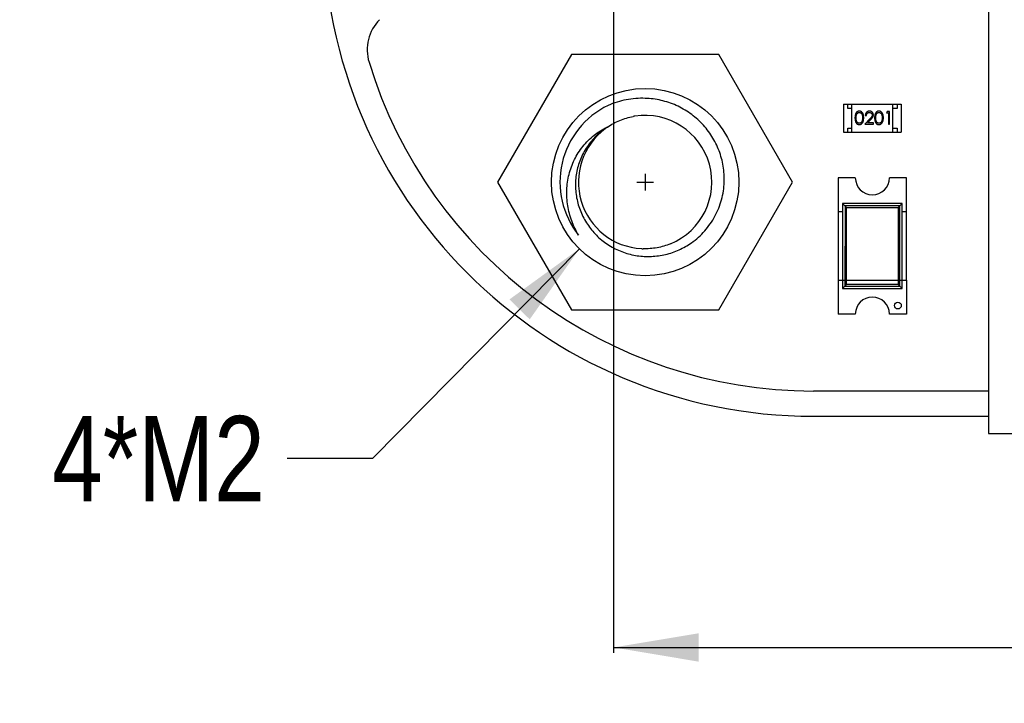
# Model space of a CAD drawing. Header units: millimetres. Extents: x 3 to 124, y -45 to 11.
# Tile 3 of 46: x 89 to 101, y -45 to -37. Entities that reach past the tile are written whole.
import ezdxf

# ---------------------------------------------------------------- set-up
doc = ezdxf.new("R2010")
doc.units = ezdxf.units.MM
doc.header["$LTSCALE"] = 1.21
doc.header["$MEASUREMENT"] = 0
doc.header["$PDMODE"] = 3
doc.header["$PDSIZE"] = 0.3125
doc.layers.get('0').update_dxf_attribs({"linetype": 'CONTINUOUS'})
doc.layers.get('DEFPOINTS').update_dxf_attribs({"linetype": 'CONTINUOUS'})
doc.layers.add('Dim', color=3, linetype='CONTINUOUS', lineweight=25)
doc.styles.get("Standard").update_dxf_attribs({"font": 'txt', "width": 0.8})
doc.dimstyles.get("Standard").update_dxf_attribs({"dimtxt": 0.15625, "dimasz": 0.1875, "dimexe": 0.125, "dimexo": 0.0625, "dimgap": 0.09, "dimtad": 0, "dimtih": 1, "dimtoh": 1, "dimzin": 4, "dimdsep": 46, "dimtxsty": 'STANDARD', "dimblk": '_FILLED', "dimblk1": '_FILLED', "dimblk2": '_FILLED', "dimcen": 0.09, "dimazin": 1, "dimtp": 0.01, "dimtm": 0.01, "dimtfac": 1, "dimtofl": 0, "dimtmove": 0, "dimatfit": 3, "dimldrblk": '_FILLED', "dimfxl": 1, "dimtolj": 1, "dimtzin": 4, "dimarcsym": 0})

# ---------------------------------------------------------------- blocks, each defined once
blk = doc.blocks.new('_FILLED')
at = {"color": 0, "linetype": 'ByBlock'}
blk.add_solid([(0, 0), (-1, 0.167), (-1, -0.167)], dxfattribs=at)
blk = doc.blocks.new('*D28')
at = {"color": 0, "linetype": 'ByBlock', "lineweight": -2}
for p, q in [((96.049, -29.254), (96.049, -44.281)), ((113.829, -29.257), (113.829, -44.281)), ((96.049, -44.219), (103.427, -44.219)), ((113.829, -44.219), (106.45, -44.219))]:
    blk.add_line(p, q, dxfattribs=at)
at = {"layer": 'DEFPOINTS', "color": 0, "linetype": 'ByBlock'}
for p in [(96.049, -29.223), (113.829, -29.226)]:
    blk.add_point(p, dxfattribs=at)
at = {"color": 0, "linetype": 'ByBlock', "lineweight": -2, "rotation": 180}
blk.add_blockref('_FILLED', (96.049, -44.219), dxfattribs=at)
at = {"color": 0, "linetype": 'ByBlock', "lineweight": -2}
blk.add_blockref('_FILLED', (113.829, -44.219), dxfattribs=at)
at = {"color": 0, "linetype": 'ByBlock', "lineweight": -2, "insert": (104.939, -44.219), "char_height": 1, "attachment_point": 5}
blk.add_mtext('\\A1;17.78', dxfattribs=at)
blk = doc.blocks.new('*D30')
at = {"color": 0, "linetype": 'ByBlock', "lineweight": -2}
for p, q in [((96.419, -38.654), (96.419, -38.852)), ((96.32, -38.753), (96.518, -38.753)), ((95.647, -39.536), (93.216, -42.001)), ((93.216, -42.001), (92.216, -42.001))]:
    blk.add_line(p, q, dxfattribs=at)
at = {"layer": 'DEFPOINTS', "color": 0, "linetype": 'ByBlock'}
for p in [(97.192, -37.97), (95.647, -39.536)]:
    blk.add_point(p, dxfattribs=at)
at = {"color": 0, "linetype": 'ByBlock', "lineweight": -2, "rotation": 45.40012314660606}
blk.add_blockref('_FILLED', (95.647, -39.536), dxfattribs=at)
at = {"color": 0, "linetype": 'ByBlock', "lineweight": -2, "insert": (90.704, -42.001), "char_height": 1, "attachment_point": 5}
blk.add_mtext('\\A1;4*M2', dxfattribs=at)

msp = doc.modelspace()

# ---------------------------------------------------------------- linework, layer by layer
at = {"color": 6, "linetype": 'Continuous'}
for p, q in [((100.449, -34.407), (100.449, -41.707)), ((98.747, -37.838), (99.427, -37.838)), ((98.747, -37.838), (98.747, -38.168)), ((98.797, -37.888), (98.797, -37.838)), ((98.847, -37.888), (98.797, -37.888)), ((98.847, -38.168), (98.847, -37.838)), ((99.327, -38.168), (99.327, -37.838)), ((99.377, -37.888), (99.327, -37.888)), ((99.377, -37.838), (99.377, -37.888)), ((99.427, -37.838), (99.427, -38.168)), ((98.972, -37.998), (98.966, -38.036)), ((99.057, -38.011), (98.999, -38.073)), ((99.004, -37.969), (99.018, -37.969)), ((99.031, -38.058), (99.068, -38.018)), ((99.202, -37.998), (99.197, -38.036)), ((99.261, -37.923), (99.252, -37.939)), ((99.252, -37.939), (99.276, -37.939)), ((99.289, -37.923), (99.261, -37.923)), ((99.276, -37.939), (99.275, -38.073)), ((99.289, -38.073), (99.289, -37.923)), ((98.797, -38.118), (98.847, -38.118)), ((98.797, -38.168), (98.797, -38.118)), ((98.999, -38.073), (99.1, -38.073)), ((99.1, -38.058), (99.031, -38.058)), ((99.1, -38.073), (99.1, -38.058)), ((99.275, -38.073), (99.289, -38.073)), ((99.327, -38.118), (99.377, -38.118)), ((99.377, -38.118), (99.377, -38.168)), ((98.747, -38.168), (99.427, -38.168)), ((98.887, -38.703), (98.687, -38.703)), ((98.687, -38.703), (98.687, -39.903)), ((99.487, -38.703), (99.287, -38.703)), ((99.487, -39.903), (99.487, -38.703)), ((99.437, -39.003), (98.737, -39.003)), ((98.737, -39.003), (98.785, -39.052)), ((98.737, -39.003), (98.737, -40.003)), ((98.766, -39.032), (98.765, -39.975)), ((99.409, -39.032), (98.766, -39.032)), ((98.785, -39.052), (99.389, -39.052)), ((98.785, -39.955), (98.785, -39.052)), ((99.437, -39.003), (99.389, -39.052)), ((99.389, -39.052), (99.389, -39.955)), ((99.408, -39.975), (99.409, -39.032)), ((99.437, -40.003), (99.437, -39.003)), ((98.737, -39.103), (98.687, -39.103)), ((99.487, -39.103), (99.437, -39.103)), ((98.687, -39.903), (98.737, -39.903)), ((98.687, -39.903), (98.687, -40.303)), ((98.737, -39.903), (99.437, -39.903)), ((98.785, -39.955), (98.737, -40.003)), ((98.765, -39.975), (99.408, -39.975)), ((99.389, -39.955), (98.785, -39.955)), ((99.437, -40.003), (99.389, -39.955)), ((99.437, -39.903), (99.487, -39.903)), ((99.487, -39.903), (99.487, -40.303)), ((98.737, -40.003), (99.437, -40.003)), ((98.887, -40.303), (98.687, -40.303)), ((99.487, -40.303), (99.287, -40.303))]:
    msp.add_line(p, q, dxfattribs=at)
at = {"color": 7, "linetype": 'Continuous'}
for p, q in [((95.553, -37.253), (94.687, -38.753)), ((97.285, -37.253), (95.553, -37.253)), ((98.151, -38.753), (97.285, -37.253)), ((94.687, -38.753), (95.553, -40.253)), ((97.285, -40.253), (98.151, -38.753)), ((95.553, -40.253), (97.285, -40.253)), ((100.449, -41.207), (98.394, -41.207)), ((98.394, -41.503), (100.449, -41.503)), ((100.449, -41.707), (109.389, -41.707))]:
    msp.add_line(p, q, dxfattribs=at)
msp.add_circle((96.419, -38.753), 1.1, dxfattribs=at)
at = {"color": 6, "linetype": 'Continuous'}
msp.add_circle((99.387, -40.203), 0.04, dxfattribs=at)
at = {"color": 7, "linetype": 'Continuous'}
for centre, radius, start, end in [((98.394, -35.753), 5.75, 180, 270), ((93.655, -37.199), 0.5, 135, 196.9677), ((98.394, -35.753), 5.454, 196.9677, 270), ((96.419, -38.753), 1, 115.7143, 218.5714), ((96.419, -38.751), 0.782, 98.8359, 100.2694), ((96.419, -38.753), 0.783, 292.3665, 98.8389), ((96.419, -38.753), 0.783, 126.527, 266.7543), ((96.419, -38.755), 0.781, 266.7552, 268.1892)]:
    msp.add_arc(centre, radius, start, end, dxfattribs=at)
at = {"color": 6, "linetype": 'Continuous'}
for centre, start, end in [((99.087, -38.703), 179.9896, 359.9896), ((99.087, -40.303), 359.9896, 179.9896)]:
    msp.add_arc(centre, 0.2, start, end, dxfattribs=at)
at = {"color": 7, "linetype": 'Continuous'}
for points, knots in [([(96.419, -37.769), (96.345, -37.766), (96.196, -37.778), (96.053, -37.822), (95.985, -37.852)], [0, 0, 0, 0, 0.499989, 1, 1, 1, 1]), ([(97.348, -38.753), (97.35, -38.69), (97.342, -38.565), (97.293, -38.382), (97.208, -38.213), (97.092, -38.064), (96.95, -37.941), (96.786, -37.847), (96.607, -37.787), (96.482, -37.771), (96.419, -37.769)], [0, 0, 0, 0, 0.124992, 0.249982, 0.374979, 0.499974, 0.624977, 0.749984, 0.874986, 1, 1, 1, 1]), ([(95.976, -38.107), (96.021, -38.076), (96.119, -38.023), (96.225, -37.992), (96.279, -37.982)], [0, 0, 0, 0, 0.499978, 1, 1, 1, 1]), ([(95.637, -39.376), (95.605, -39.323), (95.552, -39.211), (95.504, -39.031), (95.493, -38.845), (95.519, -38.661), (95.583, -38.486), (95.683, -38.329), (95.815, -38.198), (95.92, -38.133), (95.976, -38.107)], [0, 0, 0, 0, 0.125281, 0.250495, 0.375643, 0.500713, 0.625695, 0.750582, 0.875348, 1, 1, 1, 1]), ([(95.976, -38.107), (95.929, -38.136), (95.84, -38.206), (95.732, -38.335), (95.653, -38.484), (95.607, -38.646), (95.595, -38.814), (95.618, -38.981), (95.674, -39.14), (95.76, -39.285), (95.873, -39.41), (96.009, -39.51), (96.161, -39.582), (96.325, -39.623), (96.493, -39.631), (96.66, -39.608), (96.819, -39.553), (96.917, -39.498), (96.962, -39.466)], [0, 0, 0, 0, 0.062483, 0.124965, 0.187453, 0.249942, 0.312434, 0.374929, 0.437427, 0.499926, 0.562428, 0.624933, 0.687439, 0.749947, 0.812458, 0.87497, 0.937484, 1, 1, 1, 1]), ([(96.962, -39.466), (97.02, -39.425), (97.125, -39.331), (97.246, -39.158), (97.324, -38.962), (97.345, -38.823), (97.348, -38.753)], [0, 0, 0, 0, 0.249982, 0.499979, 0.749972, 1, 1, 1, 1]), ([(96.717, -39.477), (96.666, -39.498), (96.56, -39.53), (96.449, -39.538), (96.394, -39.536)], [0, 0, 0, 0, 0.5, 1, 1, 1, 1])]:
    msp.add_open_spline(points, degree=3, knots=knots, dxfattribs=at)
at = {"color": 6, "linetype": 'Continuous'}
for points, knots in [([(98.933, -37.919), (98.932, -37.919), (98.93, -37.919), (98.926, -37.92), (98.923, -37.92), (98.92, -37.921), (98.917, -37.922), (98.913, -37.924), (98.91, -37.926), (98.907, -37.928), (98.905, -37.93), (98.902, -37.932), (98.899, -37.935), (98.897, -37.938), (98.895, -37.941), (98.893, -37.945), (98.891, -37.948), (98.889, -37.952), (98.888, -37.957), (98.887, -37.961), (98.886, -37.966), (98.885, -37.972), (98.884, -37.978), (98.884, -37.984), (98.883, -37.991), (98.883, -37.996), (98.883, -37.998)], [0, 0, 0, 0, 0.033742, 0.066533, 0.099153, 0.13154, 0.164087, 0.196563, 0.229707, 0.263315, 0.297504, 0.331686, 0.366482, 0.4021, 0.438958, 0.476748, 0.515985, 0.556589, 0.599519, 0.645765, 0.695487, 0.748721, 0.805687, 0.866754, 0.931405, 1, 1, 1, 1]), ([(98.985, -37.998), (98.985, -37.996), (98.985, -37.991), (98.985, -37.985), (98.984, -37.979), (98.983, -37.973), (98.983, -37.967), (98.981, -37.962), (98.98, -37.957), (98.978, -37.953), (98.977, -37.949), (98.975, -37.945), (98.972, -37.941), (98.97, -37.938), (98.968, -37.935), (98.965, -37.932), (98.963, -37.93), (98.96, -37.928), (98.957, -37.926), (98.954, -37.924), (98.95, -37.922), (98.947, -37.921), (98.944, -37.92), (98.94, -37.92), (98.937, -37.919), (98.935, -37.919), (98.933, -37.919)], [0, 0, 0, 0, 0.065278, 0.127205, 0.186168, 0.241675, 0.294115, 0.343609, 0.390387, 0.434463, 0.476646, 0.517002, 0.555936, 0.593716, 0.630057, 0.665601, 0.700745, 0.734917, 0.768681, 0.802087, 0.834849, 0.867433, 0.900138, 0.932806, 0.966212, 1, 1, 1, 1]), ([(99.053, -37.919), (99.052, -37.919), (99.048, -37.919), (99.043, -37.92), (99.039, -37.921), (99.034, -37.923), (99.03, -37.925), (99.026, -37.927), (99.022, -37.93), (99.019, -37.933), (99.016, -37.937), (99.013, -37.941), (99.01, -37.945), (99.008, -37.949), (99.007, -37.954), (99.005, -37.959), (99.005, -37.964), (99.004, -37.967), (99.004, -37.969)], [0, 0, 0, 0, 0.06445, 0.126725, 0.187421, 0.247417, 0.306749, 0.366595, 0.427749, 0.490235, 0.553031, 0.614805, 0.676505, 0.738096, 0.801021, 0.864897, 0.931209, 1, 1, 1, 1]), ([(99.099, -37.964), (99.099, -37.962), (99.098, -37.959), (99.098, -37.955), (99.097, -37.951), (99.096, -37.947), (99.094, -37.943), (99.092, -37.939), (99.089, -37.936), (99.086, -37.933), (99.083, -37.929), (99.079, -37.927), (99.076, -37.924), (99.072, -37.922), (99.067, -37.921), (99.063, -37.92), (99.058, -37.919), (99.055, -37.919), (99.053, -37.919)], [0, 0, 0, 0, 0.06271, 0.123347, 0.183401, 0.242828, 0.302097, 0.36242, 0.423725, 0.487032, 0.550491, 0.612709, 0.674265, 0.73617, 0.799211, 0.863483, 0.930525, 1, 1, 1, 1]), ([(99.164, -37.919), (99.163, -37.919), (99.161, -37.919), (99.157, -37.92), (99.154, -37.92), (99.15, -37.921), (99.147, -37.922), (99.144, -37.924), (99.141, -37.926), (99.138, -37.928), (99.135, -37.93), (99.133, -37.932), (99.13, -37.935), (99.128, -37.938), (99.126, -37.941), (99.124, -37.945), (99.122, -37.948), (99.12, -37.952), (99.119, -37.957), (99.117, -37.961), (99.116, -37.966), (99.116, -37.972), (99.115, -37.978), (99.114, -37.984), (99.114, -37.991), (99.114, -37.996), (99.114, -37.998)], [0, 0, 0, 0, 0.033742, 0.066533, 0.099153, 0.13154, 0.164087, 0.196563, 0.229707, 0.263315, 0.297504, 0.331686, 0.366482, 0.4021, 0.438958, 0.476748, 0.515985, 0.556589, 0.599519, 0.645765, 0.695487, 0.748721, 0.805687, 0.866754, 0.931405, 1, 1, 1, 1]), ([(99.216, -37.998), (99.216, -37.996), (99.216, -37.991), (99.216, -37.985), (99.215, -37.979), (99.214, -37.973), (99.213, -37.967), (99.212, -37.962), (99.211, -37.957), (99.209, -37.953), (99.207, -37.949), (99.205, -37.945), (99.203, -37.942), (99.201, -37.938), (99.199, -37.935), (99.196, -37.932), (99.193, -37.93), (99.19, -37.928), (99.187, -37.926), (99.184, -37.924), (99.181, -37.923), (99.178, -37.921), (99.175, -37.92), (99.171, -37.92), (99.168, -37.919), (99.165, -37.919), (99.164, -37.919)], [0, 0, 0, 0, 0.065278, 0.127205, 0.186168, 0.241675, 0.294115, 0.343609, 0.390387, 0.434463, 0.476646, 0.517002, 0.555936, 0.593716, 0.630057, 0.665601, 0.700745, 0.734917, 0.768681, 0.802087, 0.834849, 0.867433, 0.900138, 0.932806, 0.966212, 1, 1, 1, 1]), ([(98.883, -37.998), (98.883, -38.001), (98.883, -38.005), (98.884, -38.012), (98.884, -38.018), (98.885, -38.024), (98.886, -38.03), (98.887, -38.035), (98.888, -38.04), (98.89, -38.044), (98.891, -38.048), (98.893, -38.052), (98.895, -38.055), (98.897, -38.058), (98.9, -38.061), (98.902, -38.064), (98.905, -38.066), (98.907, -38.069), (98.91, -38.071), (98.913, -38.072), (98.917, -38.074), (98.92, -38.075), (98.923, -38.076), (98.926, -38.076), (98.93, -38.077), (98.932, -38.077), (98.933, -38.077)], [0, 0, 0, 0, 0.068113, 0.132564, 0.193427, 0.250218, 0.303569, 0.353576, 0.400235, 0.443586, 0.484619, 0.524292, 0.56238, 0.599049, 0.63494, 0.669782, 0.704009, 0.737842, 0.771098, 0.803896, 0.836415, 0.868639, 0.900715, 0.933378, 0.966213, 1, 1, 1, 1]), ([(98.897, -37.998), (98.897, -37.996), (98.897, -37.992), (98.897, -37.986), (98.897, -37.981), (98.898, -37.976), (98.898, -37.972), (98.899, -37.968), (98.9, -37.964), (98.901, -37.96), (98.902, -37.957), (98.904, -37.954), (98.905, -37.952), (98.907, -37.949), (98.909, -37.947), (98.911, -37.945), (98.913, -37.943), (98.915, -37.941), (98.919, -37.938), (98.924, -37.936), (98.929, -37.935), (98.932, -37.935), (98.934, -37.935)], [0, 0, 0, 0, 0.073302, 0.142286, 0.206253, 0.266017, 0.321612, 0.372532, 0.419497, 0.462398, 0.502825, 0.541489, 0.579034, 0.615143, 0.650298, 0.684912, 0.718701, 0.752189, 0.817245, 0.879117, 0.939613, 1, 1, 1, 1]), ([(98.934, -38.062), (98.932, -38.061), (98.929, -38.061), (98.924, -38.06), (98.919, -38.058), (98.915, -38.056), (98.913, -38.053), (98.911, -38.051), (98.909, -38.049), (98.907, -38.047), (98.905, -38.044), (98.904, -38.042), (98.902, -38.039), (98.901, -38.036), (98.9, -38.032), (98.899, -38.028), (98.898, -38.024), (98.898, -38.02), (98.897, -38.015), (98.897, -38.01), (98.897, -38.004), (98.897, -38), (98.897, -37.998)], [0, 0, 0, 0, 0.060034, 0.120278, 0.182348, 0.247919, 0.281641, 0.315701, 0.350322, 0.385703, 0.421819, 0.459196, 0.497866, 0.538301, 0.58121, 0.628183, 0.679403, 0.734699, 0.794074, 0.858416, 0.927049, 1, 1, 1, 1]), ([(98.933, -38.077), (98.935, -38.077), (98.937, -38.077), (98.94, -38.076), (98.944, -38.076), (98.947, -38.075), (98.95, -38.074), (98.954, -38.072), (98.957, -38.07), (98.96, -38.068), (98.963, -38.066), (98.965, -38.064), (98.968, -38.061), (98.97, -38.058), (98.973, -38.055), (98.975, -38.051), (98.977, -38.047), (98.978, -38.043), (98.98, -38.039), (98.981, -38.034), (98.983, -38.029), (98.983, -38.023), (98.984, -38.018), (98.985, -38.011), (98.985, -38.005), (98.985, -38), (98.985, -37.998)], [0, 0, 0, 0, 0.033824, 0.067298, 0.10028, 0.133019, 0.165736, 0.198792, 0.232372, 0.266409, 0.301016, 0.336196, 0.371972, 0.408574, 0.446394, 0.485225, 0.525372, 0.567224, 0.611081, 0.65775, 0.70702, 0.759235, 0.814484, 0.873227, 0.934937, 1, 1, 1, 1]), ([(98.934, -37.935), (98.935, -37.935), (98.939, -37.935), (98.944, -37.936), (98.948, -37.938), (98.952, -37.941), (98.955, -37.943), (98.957, -37.945), (98.959, -37.947), (98.961, -37.95), (98.962, -37.952), (98.964, -37.955), (98.965, -37.958), (98.967, -37.962), (98.968, -37.966), (98.969, -37.969), (98.97, -37.974), (98.97, -37.978), (98.971, -37.983), (98.971, -37.988), (98.972, -37.993), (98.972, -37.996), (98.972, -37.998)], [0, 0, 0, 0, 0.059689, 0.119507, 0.181075, 0.246162, 0.279894, 0.314468, 0.350403, 0.387474, 0.426147, 0.466624, 0.508745, 0.553328, 0.600058, 0.649177, 0.700552, 0.754894, 0.811825, 0.871514, 0.934319, 1, 1, 1, 1]), ([(98.966, -38.036), (98.966, -38.037), (98.965, -38.039), (98.963, -38.042), (98.962, -38.045), (98.96, -38.047), (98.959, -38.049), (98.957, -38.052), (98.955, -38.053), (98.952, -38.056), (98.948, -38.058), (98.944, -38.06), (98.939, -38.061), (98.935, -38.061), (98.934, -38.062)], [0, 0, 0, 0, 0.075949, 0.148549, 0.218996, 0.286119, 0.351826, 0.416074, 0.478265, 0.540325, 0.660405, 0.774606, 0.887187, 1, 1, 1, 1]), ([(99.018, -37.969), (99.018, -37.968), (99.018, -37.965), (99.019, -37.962), (99.02, -37.958), (99.021, -37.955), (99.023, -37.952), (99.024, -37.949), (99.026, -37.946), (99.029, -37.944), (99.031, -37.942), (99.034, -37.94), (99.036, -37.938), (99.039, -37.937), (99.042, -37.936), (99.046, -37.935), (99.049, -37.935), (99.051, -37.935), (99.053, -37.935)], [0, 0, 0, 0, 0.073648, 0.143686, 0.210962, 0.275557, 0.338064, 0.399311, 0.4594, 0.51934, 0.579024, 0.637809, 0.695959, 0.754122, 0.813113, 0.873453, 0.935561, 1, 1, 1, 1]), ([(99.053, -37.935), (99.054, -37.935), (99.056, -37.935), (99.059, -37.935), (99.062, -37.936), (99.065, -37.937), (99.068, -37.938), (99.071, -37.94), (99.073, -37.942), (99.076, -37.944), (99.078, -37.946), (99.08, -37.948), (99.081, -37.951), (99.083, -37.953), (99.084, -37.956), (99.085, -37.959), (99.085, -37.962), (99.085, -37.964), (99.085, -37.965)], [0, 0, 0, 0, 0.068027, 0.133505, 0.19695, 0.26027, 0.322741, 0.384982, 0.448465, 0.513424, 0.578224, 0.640011, 0.700094, 0.760067, 0.819012, 0.877878, 0.938035, 1, 1, 1, 1]), ([(99.085, -37.965), (99.085, -37.967), (99.085, -37.97), (99.084, -37.975), (99.082, -37.979), (99.08, -37.983), (99.078, -37.986), (99.076, -37.989), (99.074, -37.992), (99.071, -37.995), (99.068, -37.999), (99.065, -38.003), (99.061, -38.007), (99.058, -38.01), (99.057, -38.011)], [0, 0, 0, 0, 0.088014, 0.174976, 0.2638, 0.355443, 0.406413, 0.465519, 0.533076, 0.609353, 0.693899, 0.787171, 0.889197, 1, 1, 1, 1]), ([(99.068, -38.018), (99.07, -38.016), (99.072, -38.013), (99.076, -38.009), (99.08, -38.005), (99.083, -38.001), (99.086, -37.997), (99.088, -37.994), (99.091, -37.991), (99.093, -37.987), (99.095, -37.982), (99.097, -37.976), (99.098, -37.97), (99.099, -37.966), (99.099, -37.964)], [0, 0, 0, 0, 0.09953, 0.192079, 0.277712, 0.357454, 0.429648, 0.495771, 0.555538, 0.608657, 0.707578, 0.804328, 0.901298, 1, 1, 1, 1]), ([(99.114, -37.998), (99.114, -38.001), (99.114, -38.005), (99.114, -38.012), (99.115, -38.018), (99.116, -38.024), (99.116, -38.03), (99.117, -38.035), (99.119, -38.04), (99.12, -38.044), (99.122, -38.048), (99.124, -38.052), (99.126, -38.055), (99.128, -38.058), (99.13, -38.061), (99.133, -38.064), (99.135, -38.067), (99.138, -38.069), (99.141, -38.071), (99.144, -38.072), (99.147, -38.074), (99.15, -38.075), (99.154, -38.076), (99.157, -38.077), (99.161, -38.077), (99.163, -38.077), (99.164, -38.077)], [0, 0, 0, 0, 0.068113, 0.132564, 0.193427, 0.250218, 0.303569, 0.353576, 0.400235, 0.443586, 0.484619, 0.524292, 0.56238, 0.599049, 0.63494, 0.669782, 0.704009, 0.737842, 0.771098, 0.803896, 0.836415, 0.868639, 0.900715, 0.933378, 0.966213, 1, 1, 1, 1]), ([(99.127, -37.998), (99.127, -37.996), (99.127, -37.992), (99.128, -37.987), (99.128, -37.981), (99.129, -37.976), (99.129, -37.972), (99.13, -37.968), (99.131, -37.964), (99.132, -37.961), (99.133, -37.957), (99.135, -37.954), (99.136, -37.952), (99.138, -37.949), (99.139, -37.947), (99.141, -37.945), (99.143, -37.943), (99.146, -37.941), (99.15, -37.938), (99.155, -37.936), (99.16, -37.935), (99.163, -37.935), (99.165, -37.935)], [0, 0, 0, 0, 0.073302, 0.142286, 0.206253, 0.266017, 0.321612, 0.372532, 0.419497, 0.462398, 0.502825, 0.541489, 0.579034, 0.615143, 0.650298, 0.684912, 0.718701, 0.752189, 0.817245, 0.879117, 0.939613, 1, 1, 1, 1]), ([(99.165, -38.062), (99.163, -38.062), (99.16, -38.061), (99.155, -38.06), (99.15, -38.058), (99.146, -38.056), (99.143, -38.053), (99.141, -38.051), (99.139, -38.049), (99.138, -38.047), (99.136, -38.044), (99.135, -38.042), (99.133, -38.039), (99.132, -38.036), (99.131, -38.032), (99.13, -38.028), (99.129, -38.024), (99.129, -38.02), (99.128, -38.015), (99.128, -38.01), (99.127, -38.004), (99.127, -38), (99.127, -37.998)], [0, 0, 0, 0, 0.060034, 0.120278, 0.182348, 0.247919, 0.281641, 0.315701, 0.350322, 0.385703, 0.421819, 0.459196, 0.497866, 0.538301, 0.58121, 0.628183, 0.679403, 0.734699, 0.794074, 0.858416, 0.927049, 1, 1, 1, 1]), ([(99.164, -38.077), (99.165, -38.077), (99.168, -38.077), (99.171, -38.076), (99.175, -38.076), (99.178, -38.075), (99.181, -38.074), (99.184, -38.072), (99.188, -38.07), (99.191, -38.069), (99.193, -38.066), (99.196, -38.064), (99.199, -38.061), (99.201, -38.058), (99.203, -38.055), (99.205, -38.051), (99.207, -38.047), (99.209, -38.043), (99.211, -38.039), (99.212, -38.034), (99.213, -38.029), (99.214, -38.023), (99.215, -38.018), (99.216, -38.011), (99.216, -38.005), (99.216, -38), (99.216, -37.998)], [0, 0, 0, 0, 0.033824, 0.067298, 0.10028, 0.133019, 0.165736, 0.198792, 0.232372, 0.266409, 0.301016, 0.336196, 0.371972, 0.408574, 0.446394, 0.485225, 0.525372, 0.567224, 0.611081, 0.65775, 0.70702, 0.759235, 0.814484, 0.873227, 0.934937, 1, 1, 1, 1]), ([(99.165, -37.935), (99.166, -37.935), (99.169, -37.935), (99.174, -37.936), (99.179, -37.938), (99.183, -37.941), (99.186, -37.943), (99.188, -37.945), (99.19, -37.947), (99.191, -37.95), (99.193, -37.952), (99.195, -37.955), (99.196, -37.958), (99.197, -37.962), (99.199, -37.966), (99.2, -37.969), (99.2, -37.974), (99.201, -37.978), (99.202, -37.983), (99.202, -37.988), (99.202, -37.993), (99.202, -37.996), (99.202, -37.998)], [0, 0, 0, 0, 0.059689, 0.119507, 0.181075, 0.246162, 0.279894, 0.314468, 0.350403, 0.387474, 0.426147, 0.466624, 0.508745, 0.553328, 0.600058, 0.649177, 0.700552, 0.754894, 0.811825, 0.871514, 0.934319, 1, 1, 1, 1]), ([(99.197, -38.036), (99.196, -38.037), (99.196, -38.039), (99.194, -38.042), (99.193, -38.045), (99.191, -38.047), (99.189, -38.049), (99.188, -38.052), (99.186, -38.053), (99.183, -38.056), (99.179, -38.058), (99.174, -38.06), (99.17, -38.061), (99.166, -38.062), (99.165, -38.062)], [0, 0, 0, 0, 0.075949, 0.148549, 0.218996, 0.286119, 0.351826, 0.416074, 0.478265, 0.540325, 0.660405, 0.774606, 0.887187, 1, 1, 1, 1])]:
    msp.add_open_spline(points, degree=3, knots=knots, dxfattribs=at)

# ---------------------------------------------------------------- dimensions: what is measured, and where the dimension line sits
at = {"layer": 'Dim'}
dim = msp.add_linear_dim(base=(113.829, -44.219), p1=(96.049, -29.223), p2=(113.829, -29.226), dimstyle='STANDARD', override={"dimscale": 0.5, "dimtxt": 2, "dimasz": 2, "dimtih": 0, "dimtoh": 0, "dimzin": 0, "dimcen": 0.198, "dimadec": 0, "dimazin": 0, "dimtp": 0, "dimtm": 0, "dimtdec": 4, "dimtzin": 0}, dxfattribs=at)
dim.commit()
dim.dimension.update_dxf_attribs({"geometry": '*D28', "text_midpoint": (104.939, -44.219)})
dim = msp.add_diameter_dim_2p(p1=(97.192, -37.97), p2=(95.647, -39.536), text='4*M<>', dimstyle='STANDARD', override={"dimscale": 0.5, "dimtxt": 2, "dimasz": 2, "dimtih": 0, "dimdec": 0, "dimzin": 0, "dimpost": '<>', "dimcen": 0.198, "dimadec": 0, "dimazin": 0, "dimtp": 0, "dimtm": 0, "dimtdec": 4, "dimtzin": 0}, dxfattribs=at)
dim.commit()
dim.dimension.update_dxf_attribs({"geometry": '*D30', "text_midpoint": (90.704, -42.001), "dimtype": 163})

doc.saveas('drawing.dxf')
